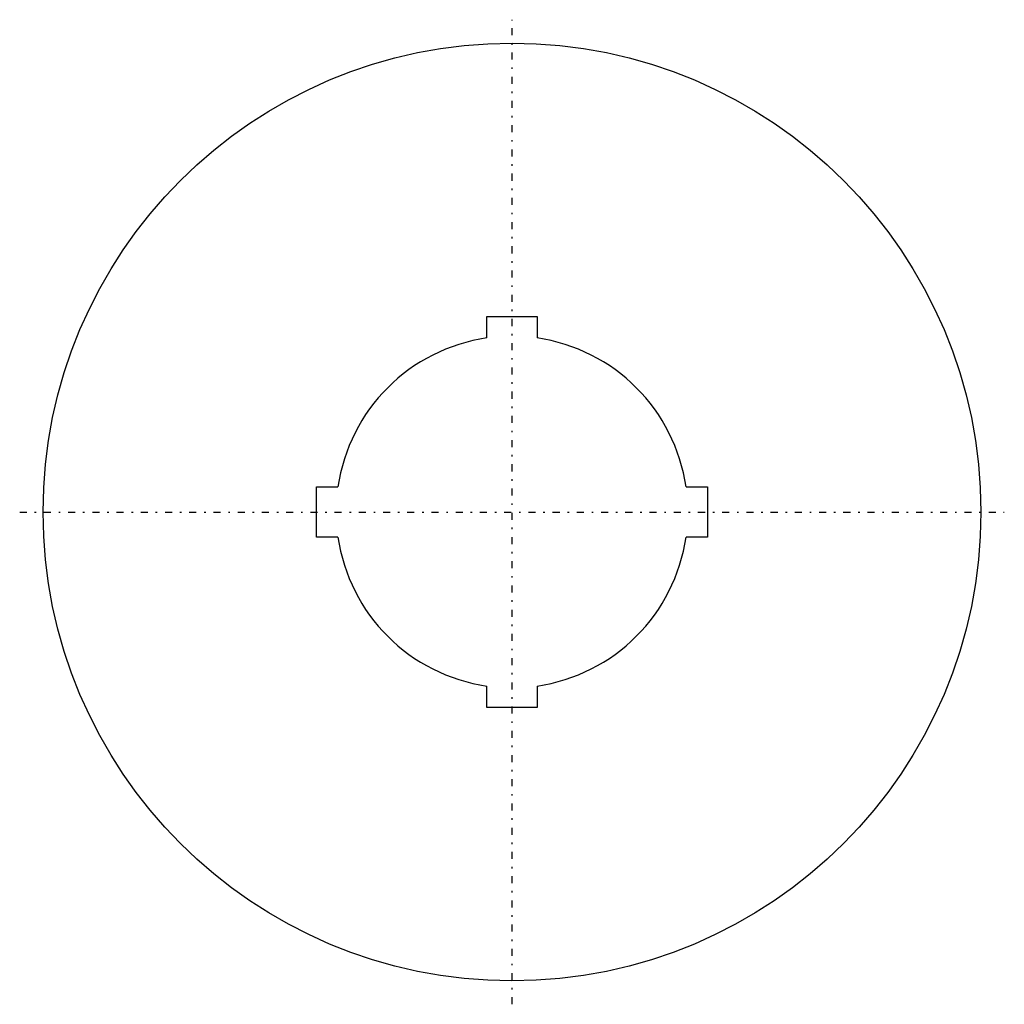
# Model space of a CAD drawing. Extents: x -31.5 to 31.5, y -31.5 to 31.5.
import ezdxf

# ---------------------------------------------------------------- set-up
doc = ezdxf.new("R2010")
doc.units = 0
doc.linetypes.add('CENTER', pattern=[1.5, 0.45, -0.5, 0.05, -0.5])
doc.layers.add('AM_0', color=7, linetype='CONTINUOUS')
doc.layers.add('AM_7', color=7, linetype='CENTER')

msp = doc.modelspace()

# ---------------------------------------------------------------- linework, layer by layer
at = {"layer": 'AM_0', "color": 7, "linetype": 'CONTINUOUS'}
for p, q in [((-1.6, 12.5), (1.6, 12.5)), ((-1.6, 11.136), (-1.6, 12.5)), ((1.6, 12.5), (1.6, 11.136)), ((-12.5, 1.6), (-11.136, 1.6)), ((-12.5, -1.6), (-12.5, 1.6)), ((11.136, 1.6), (12.5, 1.6)), ((12.5, 1.6), (12.5, -1.6)), ((-11.136, -1.6), (-12.5, -1.6)), ((12.5, -1.6), (11.136, -1.6)), ((-1.6, -12.5), (-1.6, -11.136)), ((1.6, -11.136), (1.6, -12.5)), ((1.6, -12.5), (-1.6, -12.5))]:
    msp.add_line(p, q, dxfattribs=at)
msp.add_circle((0, 0), 30, dxfattribs=at)
for start, end in [(98.17643, 171.82349), (8.17649, 81.82352), (188.17645, 261.8235), (278.17639, 351.8234)]:
    msp.add_arc((0, 0), 11.25, start, end, dxfattribs=at)
at = {"layer": 'AM_7', "color": 4, "linetype": 'CENTER'}
for p, q in [((0, -31.5), (0, 31.5)), ((-31.5, 0), (31.5, 0))]:
    msp.add_line(p, q, dxfattribs=at)

doc.saveas('drawing.dxf')
